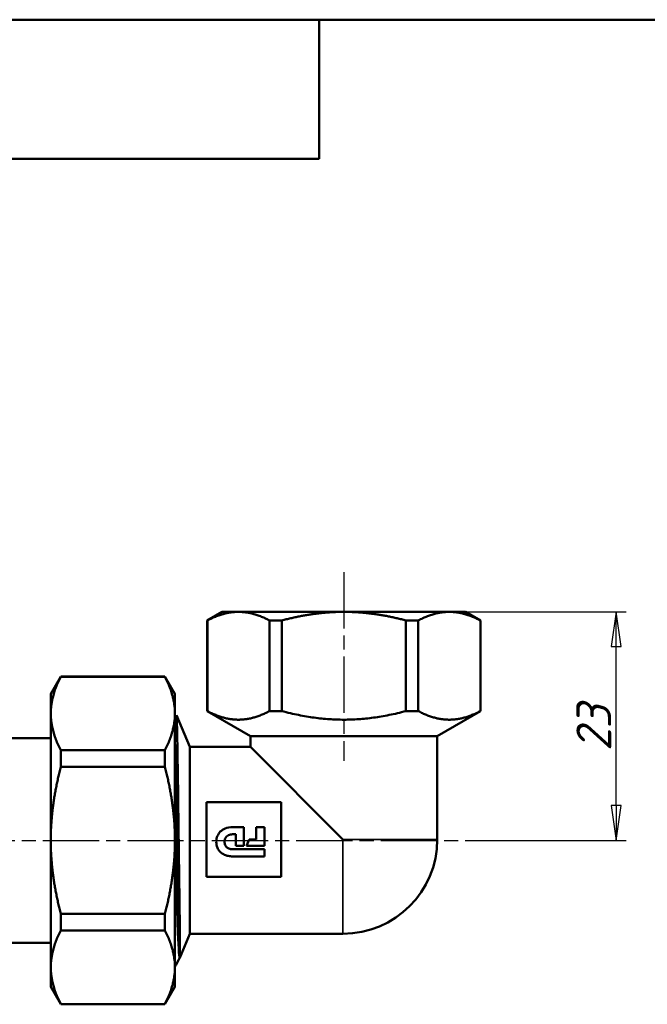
# Model space of a CAD drawing. Header units: millimetres. Extents: x -119 to 518, y -69 to 356.
# Tile 16 of 19: x 60 to 123, y 193 to 292. Entities that reach past the tile are written whole.
import ezdxf
from ezdxf.enums import TextEntityAlignment as Align

# ---------------------------------------------------------------- set-up
doc = ezdxf.new("R2010")
doc.units = ezdxf.units.MM
doc.linetypes.add('CHAIN', pattern=[0.7087, 0.4724, -0.0591, 0.1181, -0.0591])
for name, color, linetype, lineweight in [('Видимые тонкие (ГОСТ)', 7, 'Continuous', 35), ('Видимый контур (ГОСТ)', 7, 'Continuous', 50), ('Кромка (ГОСТ)', 7, 'Continuous', 50), ('Обозначение (ГОСТ)', 7, 'Continuous', 25), ('Осевая линия (ГОСТ)', 7, 'Continuous', 25), ('Размер (ГОСТ)', 7, 'Continuous', 25), ('Эскизная геометрия (ГОСТ)', 7, 'Continuous', 50)]:
    doc.layers.add(name, color=color, linetype=linetype, lineweight=lineweight)
doc.styles.get("Standard").update_dxf_attribs({"font": 'GOST Common Italic.ttf'})
doc.styles.add('Обычный текст (ГОСТ)', font='GOST Common Italic.ttf')
doc.dimstyles.new('Обычный (ГОСТ)', dxfattribs={"dimtxt": 3.5, "dimasz": 3.5, "dimexe": 1, "dimexo": 0, "dimgap": 0.5, "dimtad": 1, "dimrnd": 1e-08, "dimtxsty": 'Обычный текст (ГОСТ)', "dimblk": 'Filled-1', "dimcen": 0.09, "dimdle": 15, "dimclrd": 256, "dimclre": 256, "dimclrt": 256, "dimazin": 2, "dimtfac": 0.714286, "dimtdec": 3, "dimtmove": 0, "dimatfit": 3, "dimfxl": 1, "dimtolj": 1, "dimlwd": 25, "dimlwe": 25, "dimarcsym": 0})

# ---------------------------------------------------------------- blocks, each defined once
blk = doc.blocks.new('ГОСТ - Доп. графы 3')
at = {"layer": 'Эскизная геометрия (ГОСТ)'}
for p, q in [((0, 0), (70, 0)), ((70, 0), (70, -14)), ((70, -14), (0, -14))]:
    blk.add_line(p, q, dxfattribs=at)
at = {"layer": 'Обозначение (ГОСТ)', "lineweight": 30, "width": 0.8}
blk.add_attdef('ОБОЗНАЧЕНИЕ', text='', height=5, rotation=180, dxfattribs=at).set_placement((34.942, -6.968), align=Align.MIDDLE_CENTER)
blk = doc.blocks.new('Рамки ГОСТ_ граница 297x210')
at = {"layer": 'Кромка (ГОСТ)'}
blk.add_line((205, 292), (20, 292), dxfattribs=at)
blk = doc.blocks.new('Filled-1')
at = {"color": 0}
for p, q in [((0, 0), (-1, 0.143)), ((-1, 0.143), (-1, -0.143)), ((-1, 0), (0, 0)), ((-1, -0.143), (0, 0))]:
    blk.add_line(p, q, dxfattribs=at)
at = {"color": 0, "flags": 128}
blk.add_lwpolyline([(-1, -0.143), (0, 0), (-1, 0.143), (-1, -0.143)], dxfattribs=at)
at = {"color": 0}
blk.add_solid([(-1, -0.143), (0, 0), (-1, 0.143), (-1, -0.143)], dxfattribs=at)
blk = doc.blocks.new('*D11')
at = {"layer": 'Defpoints', "color": 0, "linetype": 'Continuous', "transparency": 16777216}
for p in [(92.485, 232.404), (119.885, 232.404), (104.885, 209.404)]:
    blk.add_point(p, dxfattribs=at)
at = {"layer": 'Размер (ГОСТ)', "linetype": 'Continuous', "lineweight": 25, "transparency": 16777216}
for p, q in [((92.485, 232.404), (120.885, 232.404)), ((119.885, 212.904), (119.885, 228.904)), ((104.885, 209.404), (120.885, 209.404))]:
    blk.add_line(p, q, dxfattribs=at)
at = {"layer": 'Размер (ГОСТ)', "linetype": 'Continuous', "lineweight": 25, "transparency": 16777216, "xscale": 3.5, "yscale": 3.5, "zscale": 3.5}
for p, rotation in [((119.885, 232.404), 90), ((119.885, 209.404), 270)]:
    blk.add_blockref('Filled-1', p, dxfattribs=dict(at, rotation=rotation))
at = {"layer": 'Размер (ГОСТ)', "linetype": 'Continuous', "lineweight": 25, "transparency": 16777216, "insert": (115.885, 218.395), "char_height": 3.5, "attachment_point": 1, "rotation": 90, "style": 'Обычный текст (ГОСТ)'}
blk.add_mtext('\\A1;23', dxfattribs=at)

msp = doc.modelspace()

# ---------------------------------------------------------------- linework, layer by layer
at = {"layer": 'Видимые тонкие (ГОСТ)'}
for q in [(92.385, 200.004), (101.885, 209.504)]:
    msp.add_line((92.385, 209.504), q, dxfattribs=at)
for points, knots in [([(75.933, 203.914), (75.864, 206.445), (75.796, 209.468), (75.727, 212.256), (75.658, 215.043), (75.59, 217.571), (75.521, 219.234), (75.509, 219.524), (75.497, 219.788), (75.485, 220.024)], [7.367195, 7.367195, 7.367195, 7.367195, 8.086248, 8.086248, 8.086248, 8.805116, 8.805116, 8.805116, 8.930628, 8.930628, 8.930628, 8.930628]), ([(75.992, 198.373), (75.923, 199.356), (75.854, 201.337), (75.785, 203.84), (75.716, 206.341), (75.648, 209.342), (75.579, 212.12), (75.548, 213.379), (75.516, 214.587), (75.485, 215.688)], [6.635522, 6.635522, 6.635522, 6.635522, 7.356015, 7.356015, 7.356015, 8.076322, 8.076322, 8.076322, 8.40287, 8.40287, 8.40287, 8.40287]), ([(75.954, 197.565), (75.886, 197.435), (75.818, 198.363), (75.75, 200.131), (75.681, 201.908), (75.612, 204.517), (75.544, 207.334), (75.524, 208.132), (75.505, 208.945), (75.485, 209.756)], [6.237172, 6.237172, 6.237172, 6.237172, 6.952435, 6.952435, 6.952435, 7.671324, 7.671324, 7.671324, 7.875112, 7.875112, 7.875112, 7.875112])]:
    msp.add_open_spline(points, degree=3, knots=knots, dxfattribs=at)
at = {"layer": 'Видимый контур (ГОСТ)'}
for p, q in [((80.235, 232.404), (78.735, 231.538)), ((81.876, 232.404), (80.235, 232.404)), ((92.485, 232.404), (81.876, 232.404)), ((103.094, 232.404), (92.485, 232.404)), ((104.735, 232.404), (103.094, 232.404)), ((104.735, 232.404), (106.235, 231.538)), ((78.735, 231.538), (78.754, 231.538)), ((78.735, 231.538), (78.735, 222.416)), ((78.754, 231.538), (78.754, 222.416)), ((84.999, 231.538), (86.24, 231.538)), ((84.999, 231.538), (84.999, 222.416)), ((86.24, 231.538), (86.24, 222.416)), ((98.73, 231.538), (99.972, 231.538)), ((98.73, 231.538), (98.73, 222.416)), ((99.972, 231.538), (99.972, 222.416)), ((106.217, 231.538), (106.235, 231.538)), ((106.217, 231.538), (106.217, 222.416)), ((106.235, 231.538), (106.235, 222.416)), ((62.985, 224.154), (63.996, 225.904)), ((63.996, 225.876), (63.996, 225.904)), ((63.996, 225.904), (74.475, 225.904)), ((63.996, 225.876), (74.475, 225.876)), ((74.475, 225.904), (74.475, 225.876)), ((75.485, 224.154), (74.475, 225.904)), ((62.985, 224.154), (62.985, 222.178)), ((75.485, 222.178), (75.485, 224.154)), ((62.985, 222.178), (62.985, 209.404)), ((75.485, 209.404), (75.485, 222.178)), ((75.485, 221.74), (75.63, 222.019)), ((76.985, 218.804), (75.636, 222.017)), ((78.754, 222.416), (78.735, 222.416)), ((83.085, 219.904), (78.735, 222.416)), ((86.24, 222.416), (84.999, 222.416)), ((99.972, 222.416), (98.73, 222.416)), ((101.885, 219.904), (106.235, 222.416)), ((106.235, 222.416), (106.217, 222.416)), ((55.578, 219.704), (62.985, 219.704)), ((83.085, 219.904), (101.885, 219.904)), ((83.085, 219.904), (83.085, 218.804)), ((101.885, 219.904), (101.885, 209.504)), ((63.996, 216.8), (63.996, 218.481)), ((63.996, 218.481), (74.475, 218.481)), ((74.475, 218.481), (74.475, 216.8)), ((76.985, 200.004), (76.985, 218.804)), ((83.085, 218.804), (76.985, 218.804)), ((92.385, 209.504), (83.085, 218.804)), ((63.996, 216.8), (74.475, 216.8)), ((86.19, 213.233), (78.647, 213.233)), ((78.647, 213.233), (78.647, 205.733)), ((86.19, 205.733), (86.19, 213.233)), ((81.31, 210.737), (82.419, 210.737)), ((82.419, 210.737), (82.419, 208.843)), ((83.674, 209.483), (83.674, 210.737)), ((83.674, 210.737), (84.483, 210.737)), ((84.483, 210.737), (84.483, 208.843)), ((62.985, 209.404), (62.985, 196.631)), ((75.485, 196.631), (75.485, 209.404)), ((81.61, 210.014), (81.28, 210.014)), ((81.61, 208.843), (81.61, 210.014)), ((82.67, 208.843), (82.942, 209.483)), ((82.942, 209.483), (83.674, 209.483)), ((81.28, 208.508), (84.483, 208.508)), ((82.419, 208.843), (81.61, 208.843)), ((84.483, 208.843), (82.67, 208.843)), ((84.483, 208.508), (84.483, 207.793)), ((84.483, 207.793), (81.293, 207.793)), ((78.647, 205.733), (86.19, 205.733)), ((63.996, 200.328), (63.996, 202.009)), ((63.996, 202.009), (74.475, 202.009)), ((74.475, 202.009), (74.475, 200.328)), ((63.996, 200.328), (74.475, 200.328)), ((76.985, 200.004), (75.974, 197.597)), ((92.385, 200.004), (76.985, 200.004)), ((56.478, 199.104), (62.985, 199.104)), ((62.985, 196.631), (62.985, 194.654)), ((75.485, 194.654), (75.485, 196.631)), ((62.985, 194.654), (63.996, 192.904)), ((75.485, 194.654), (74.475, 192.904)), ((63.996, 192.904), (63.996, 192.933)), ((63.996, 192.933), (74.475, 192.933)), ((63.996, 192.904), (74.475, 192.904)), ((74.475, 192.933), (74.475, 192.904))]:
    msp.add_line(p, q, dxfattribs=at)
msp.add_arc((92.385, 209.504), 9.5, 270, 0, dxfattribs=at)
for points, weights in [([(81.876, 232.404), (80.405, 232.404), (78.754, 231.538)], [1, 1.03767305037, 1.01464428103]), ([(84.999, 231.538), (83.348, 232.404), (81.876, 232.404)], [1.01464428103, 1.03767305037, 1]), ([(92.485, 232.404), (89.543, 232.404), (86.24, 231.538)], [1, 1.03767305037, 1.01464428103]), ([(98.73, 231.538), (95.428, 232.404), (92.485, 232.404)], [1.01464428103, 1.03767305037, 1]), ([(103.094, 232.404), (101.623, 232.404), (99.972, 231.538)], [1, 1.03767305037, 1.01464428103]), ([(106.217, 231.538), (104.565, 232.404), (103.094, 232.404)], [1.01464428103, 1.03767305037, 1]), ([(63.996, 225.876), (62.985, 223.924), (62.985, 222.178)], [1.02374168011, 1.04137991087, 1]), ([(75.485, 222.178), (75.485, 223.924), (74.475, 225.876)], [1, 1.04137991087, 1.02374168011]), ([(62.985, 222.178), (62.985, 220.433), (63.996, 218.481)], [1, 1.04137991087, 1.02374168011]), ([(74.475, 218.481), (75.485, 220.433), (75.485, 222.178)], [1.02374168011, 1.04137991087, 1]), ([(78.754, 222.416), (81.876, 220.778), (84.999, 222.416)], [1.04301978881, 1.17073649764, 1.04301978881]), ([(86.24, 222.416), (92.485, 220.778), (98.73, 222.416)], [1.04301978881, 1.17073649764, 1.04301978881]), ([(99.972, 222.416), (103.094, 220.778), (106.217, 222.416)], [1.04301978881, 1.17073649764, 1.04301978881]), ([(63.996, 216.8), (62.985, 212.895), (62.985, 209.404)], [1.02374168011, 1.04137991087, 1]), ([(75.485, 209.404), (75.485, 212.895), (74.475, 216.8)], [1, 1.04137991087, 1.02374168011]), ([(62.985, 209.404), (62.985, 205.914), (63.996, 202.009)], [1, 1.04137991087, 1.02374168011]), ([(74.475, 202.009), (75.485, 205.914), (75.485, 209.404)], [1.02374168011, 1.04137991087, 1]), ([(63.996, 200.328), (62.985, 198.376), (62.985, 196.631)], [1.02374168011, 1.04137991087, 1]), ([(75.485, 196.631), (75.485, 198.376), (74.475, 200.328)], [1, 1.04137991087, 1.02374168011]), ([(62.985, 196.631), (62.985, 194.885), (63.996, 192.933)], [1, 1.04137991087, 1.02374168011]), ([(74.475, 192.933), (75.485, 194.885), (75.485, 196.631)], [1.02374168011, 1.04137991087, 1])]:
    msp.add_rational_spline(points, weights, degree=2, dxfattribs=at)
for points, knots in [([(75.933, 203.914), (75.916, 205.107), (75.899, 206.406), (75.865, 209.121), (75.847, 210.519), (75.81, 213.473), (75.79, 214.989), (75.751, 217.728), (75.732, 218.918), (75.695, 220.777), (75.677, 221.426), (75.649, 221.951), (75.64, 222.037), (75.63, 222.019)], [-4.832832, -4.832832, -4.832832, -4.832832, -4.422057, -4.422057, -4.005037, -4.005037, -3.520339, -3.520339, -3.026465, -3.026465, -2.531826, -2.531826, -2.250047, -2.250047, -2.250047, -2.250047]), ([(79.646, 209.257), (79.646, 209.462), (79.682, 209.665), (79.829, 210.015), (79.926, 210.159), (80.186, 210.418), (80.349, 210.522), (80.752, 210.687), (81.013, 210.737), (81.31, 210.737)], [-0.3006961, -0.3006961, -0.3006961, -0.3006961, -0.2248203, -0.2248203, -0.1605132, -0.1605132, -0.0890077, -0.0890077, 0, 0, 0, 0]), ([(81.293, 207.793), (81.145, 207.793), (80.997, 207.806), (80.723, 207.858), (80.597, 207.896), (80.314, 208.018), (80.167, 208.114), (79.919, 208.36), (79.824, 208.503), (79.68, 208.851), (79.646, 209.053), (79.646, 209.257)], [-0.2498422, -0.2498422, -0.2498422, -0.2498422, -0.2056655, -0.2056655, -0.1661296, -0.1661296, -0.1131677, -0.1131677, -0.0611864, -0.0611864, 0, 0, 0, 0]), ([(81.28, 210.014), (81.209, 210.014), (81.137, 210.008), (81.003, 209.982), (80.94, 209.963), (80.803, 209.903), (80.734, 209.857), (80.614, 209.736), (80.567, 209.665), (80.493, 209.483), (80.476, 209.372), (80.476, 209.261)], [-0.1255328, -0.1255328, -0.1255328, -0.1255328, -0.1040355, -0.1040355, -0.084433, -0.084433, -0.0591748, -0.0591748, -0.0333024, -0.0333024, 0, 0, 0, 0]), ([(80.476, 209.261), (80.476, 209.203), (80.48, 209.145), (80.501, 209.035), (80.517, 208.984), (80.571, 208.856), (80.618, 208.785), (80.745, 208.66), (80.823, 208.61), (81.016, 208.532), (81.141, 208.508), (81.28, 208.508)], [-0.1453493, -0.1453493, -0.1453493, -0.1453493, -0.1245655, -0.1245655, -0.1054397, -0.1054397, -0.0748247, -0.0748247, -0.0416827, -0.0416827, 0, 0, 0, 0]), ([(75.992, 198.373), (75.99, 198.885), (75.983, 199.642), (75.963, 201.549), (75.951, 202.663), (75.933, 203.914)], [-0.8751529, -0.8751529, -0.8751529, -0.8751529, -0.4296432, -0.4296432, 0, 0, 0, 0]), ([(75.966, 197.583), (75.974, 197.593), (75.979, 197.602), (75.99, 197.724), (75.993, 197.898), (75.992, 198.373)], [-0.6819703, -0.6819703, -0.6819703, -0.6819703, -0.4125754, -0.4125754, 0, 0, 0, 0])]:
    msp.add_open_spline(points, degree=3, knots=knots, dxfattribs=at)
for points in [[(75.954, 197.565), (75.798, 197.265), (75.642, 196.965), (75.485, 196.665)], [(75.966, 197.583), (75.96, 197.575), (75.957, 197.569), (75.954, 197.565)]]:
    msp.add_open_spline(points, degree=3, dxfattribs=at)
at = {"layer": 'Осевая линия (ГОСТ)', "linetype": 'CHAIN', "ltscale": 11.993792}
for p, q in [((92.485, 236.404), (92.485, 217.404)), ((36.696, 209.404), (104.885, 209.404))]:
    msp.add_line(p, q, dxfattribs=at)

# ---------------------------------------------------------------- block references
for name, p in [('ГОСТ - Доп. графы 3', (20, 292)), ('Рамки ГОСТ_ граница 297x210', (0, 0))]:
    msp.add_blockref(name, p)

# ---------------------------------------------------------------- dimensions: what is measured, and where the dimension line sits
at = {"layer": 'Размер (ГОСТ)', "linetype": 'Continuous', "lineweight": 25}
dim = msp.add_linear_dim(base=(119.885, 232.404), p1=(104.885, 209.404), p2=(92.485, 232.404), angle=90, dimstyle='Обычный (ГОСТ)', override={"dimgap": 0.5, "dimdec": 2, "dimtol": 0, "dimlim": 0, "dimtp": 0, "dimtm": 0, "dimtdec": 3, "dimtofl": 0, "dimatfit": 1}, dxfattribs=at)
dim.commit()
dim.dimension.update_dxf_attribs({"geometry": '*D11', "text_midpoint": (119.885, 220.904), "dimtype": 160})

doc.saveas('drawing.dxf')
